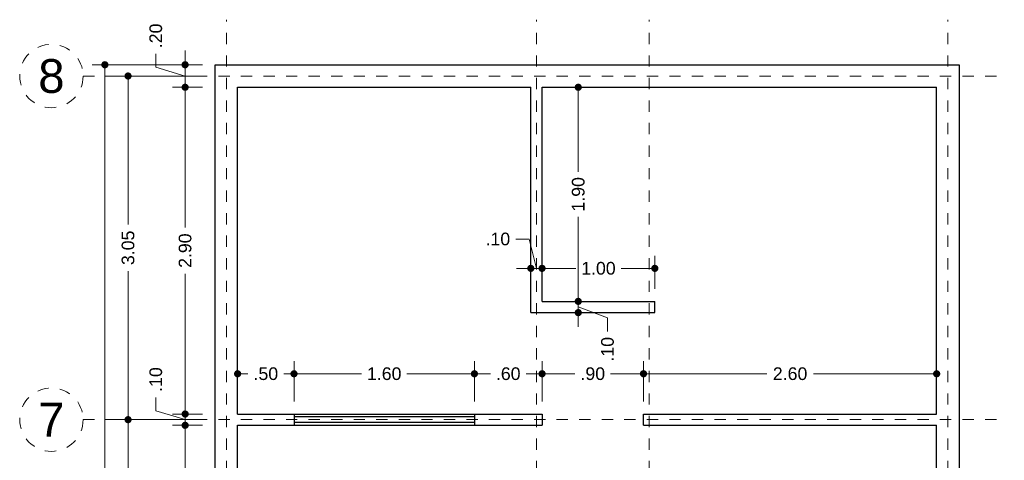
# Model space of a CAD drawing. Header units: millimetres. Extents: x 17.6 to 26.9, y -1.8 to 13.
# Tile 3 of 3: x 18.2 to 26.9, y 9.1 to 13. Entities that reach past the tile are written whole.
import ezdxf
from ezdxf.enums import TextEntityAlignment as Align

# ---------------------------------------------------------------- set-up
doc = ezdxf.new("R2010")
doc.units = ezdxf.units.MM
doc.header["$LTSCALE"] = 0.001
doc.linetypes.add('CENTER2', pattern=[28.575, 19.05, -3.175, 3.175, -3.175])
for name, color, linetype, lineweight in [('Cotas', 7, 'Continuous', 18), ('Ejes', 7, 'CENTER2', 5), ('Muros', 7, 'Continuous', 30), ('Ventanas', 250, 'Continuous', 25)]:
    doc.layers.add(name, color=color, linetype=linetype, lineweight=lineweight)
doc.styles.get("Standard").update_dxf_attribs({"font": 'arial.ttf'})
doc.dimstyles.new('1-75', dxfattribs={"dimscale": 75, "dimtxt": 0.0015, "dimasz": 0.00085, "dimexe": 0.0015, "dimexo": 0.0015, "dimgap": 0.0008, "dimtad": 0, "dimzin": 4, "dimdsep": 46, "dimtxsty": 'Standard', "dimblk": 'DOT', "dimcen": 0.0009, "dimclrd": 256, "dimclre": 256, "dimclrt": 256, "dimadec": 0, "dimazin": 0, "dimtfac": 1, "dimtofl": 0, "dimtmove": 1, "dimatfit": 2, "dimfxl": 0.0015, "dimtfill": 1, "dimtolj": 1, "dimtzin": 4, "dimlwd": -1, "dimlwe": -1, "dimarcsym": 0})

# ---------------------------------------------------------------- blocks, each defined once
blk = doc.blocks.new('_DOT')
at = {"color": 0, "linetype": 'ByBlock'}
blk.add_line((-0.5, 0), (-1, 0), dxfattribs=at)
at = {"color": 0, "linetype": 'ByBlock', "const_width": 0.5}
blk.add_lwpolyline([(-0.25, 0, 1), (0.25, 0, 1)], format="xyb", close=True, dxfattribs=at)
blk = doc.blocks.new('*D17')
at = {"layer": 'Cotas', "transparency": 16777216}
for p, q in [((19.7875, 12.6), (18.81, 12.6)), ((18.9225, 12.5363), (18.9225, 6.5199)), ((18.9225, 0.0138), (18.9225, 6.0301)), ((19.7875, -0.05), (18.81, -0.05))]:
    blk.add_line(p, q, dxfattribs=at)
at = {"layer": 'Defpoints', "color": 0, "transparency": 16777216}
for p in [(18.9225, 12.6), (19.9, 12.6), (19.9, -0.05)]:
    blk.add_point(p, dxfattribs=at)
at = {"layer": 'Cotas', "transparency": 16777216, "xscale": 0.06375, "yscale": 0.06375, "zscale": 0.06375}
for p, rotation in [((18.9225, 12.6), 90), ((18.9225, -0.05), 270)]:
    blk.add_blockref('_DOT', p, dxfattribs=dict(at, rotation=rotation))
at = {"layer": 'Cotas', "transparency": 16777216, "insert": (18.9225, 6.275), "char_height": 0.1125, "attachment_point": 5, "rotation": 90, "bg_fill": 3, "box_fill_scale": 1.1, "bg_fill_color": 256, "bg_fill_true_color": 13158600, "bg_fill_transparency": 0}
blk.add_mtext('\\A1;12.65', dxfattribs=at)
blk = doc.blocks.new('*D18')
at = {"layer": 'Cotas', "transparency": 16777216}
for p, q in [((19.7875, 12.5), (19.0156, 12.5)), ((19.1281, 12.4362), (19.1281, 11.1815)), ((19.1281, 9.5137), (19.1281, 10.7685)), ((19.7875, 9.45), (19.0156, 9.45))]:
    blk.add_line(p, q, dxfattribs=at)
at = {"layer": 'Defpoints', "color": 0, "transparency": 16777216}
for p in [(19.9, 12.5), (19.1281, 9.45), (19.9, 9.45)]:
    blk.add_point(p, dxfattribs=at)
at = {"layer": 'Cotas', "transparency": 16777216, "xscale": 0.06375, "yscale": 0.06375, "zscale": 0.06375}
for p, rotation in [((19.1281, 12.5), 90), ((19.1281, 9.45), 270)]:
    blk.add_blockref('_DOT', p, dxfattribs=dict(at, rotation=rotation))
at = {"layer": 'Cotas', "transparency": 16777216, "insert": (19.1281, 10.975), "char_height": 0.1125, "attachment_point": 5, "rotation": 90, "bg_fill": 3, "box_fill_scale": 1.1, "bg_fill_color": 256, "bg_fill_true_color": 13158600, "bg_fill_transparency": 0}
blk.add_mtext('\\A1;3.05', dxfattribs=at)
blk = doc.blocks.new('*D19')
at = {"layer": 'Cotas', "transparency": 16777216}
for p, q in [((19.7875, 9.45), (19.0156, 9.45)), ((19.1281, 9.3862), (19.1281, 8.8506)), ((19.1281, 7.9137), (19.1281, 8.4494)), ((19.7875, 7.85), (19.0156, 7.85))]:
    blk.add_line(p, q, dxfattribs=at)
at = {"layer": 'Defpoints', "color": 0, "transparency": 16777216}
for p in [(19.9, 9.45), (19.1281, 7.85), (19.9, 7.85)]:
    blk.add_point(p, dxfattribs=at)
at = {"layer": 'Cotas', "transparency": 16777216, "xscale": 0.06375, "yscale": 0.06375, "zscale": 0.06375}
for p, rotation in [((19.1281, 9.45), 90), ((19.1281, 7.85), 270)]:
    blk.add_blockref('_DOT', p, dxfattribs=dict(at, rotation=rotation))
at = {"layer": 'Cotas', "transparency": 16777216, "insert": (19.1281, 8.65), "char_height": 0.1125, "attachment_point": 5, "rotation": 90, "bg_fill": 3, "box_fill_scale": 1.1, "bg_fill_color": 256, "bg_fill_true_color": 13158600, "bg_fill_transparency": 0}
blk.add_mtext('\\A1;1.60', dxfattribs=at)
blk = doc.blocks.new('*D25')
at = {"layer": 'Cotas', "transparency": 16777216}
for p, q in [((19.7875, 12.4), (19.5217, 12.4)), ((19.6342, 12.3362), (19.6342, 11.1569)), ((19.6342, 9.5637), (19.6342, 10.7431)), ((19.7875, 9.5), (19.5217, 9.5))]:
    blk.add_line(p, q, dxfattribs=at)
at = {"layer": 'Defpoints', "color": 0, "transparency": 16777216}
for p in [(19.9, 12.4), (19.6342, 9.5), (19.9, 9.5)]:
    blk.add_point(p, dxfattribs=at)
at = {"layer": 'Cotas', "transparency": 16777216, "xscale": 0.06375, "yscale": 0.06375, "zscale": 0.06375}
for p, rotation in [((19.6342, 12.4), 90), ((19.6342, 9.5), 270)]:
    blk.add_blockref('_DOT', p, dxfattribs=dict(at, rotation=rotation))
at = {"layer": 'Cotas', "transparency": 16777216, "insert": (19.6342, 10.95), "char_height": 0.1125, "attachment_point": 5, "rotation": 90, "bg_fill": 3, "box_fill_scale": 1.1, "bg_fill_color": 256, "bg_fill_true_color": 13158600, "bg_fill_transparency": 0}
blk.add_mtext('\\A1;2.90', dxfattribs=at)
blk = doc.blocks.new('*D26')
at = {"layer": 'Cotas', "transparency": 16777216}
for p, q in [((19.3742, 9.528), (19.3742, 9.648)), ((19.6342, 9.5637), (19.6342, 9.6275)), ((19.6342, 9.45), (19.3742, 9.528)), ((19.7875, 9.5), (19.5217, 9.5)), ((19.6342, 9.5), (19.6342, 9.4)), ((19.7875, 9.4), (19.5217, 9.4)), ((19.6342, 9.3362), (19.6342, 9.2725))]:
    blk.add_line(p, q, dxfattribs=at)
at = {"layer": 'Defpoints', "color": 0, "transparency": 16777216}
for p in [(19.9, 9.5), (19.6342, 9.4), (19.9, 9.4)]:
    blk.add_point(p, dxfattribs=at)
at = {"layer": 'Cotas', "transparency": 16777216, "xscale": 0.06375, "yscale": 0.06375, "zscale": 0.06375}
for p, rotation in [((19.6342, 9.5), 270), ((19.6342, 9.4), 90)]:
    blk.add_blockref('_DOT', p, dxfattribs=dict(at, rotation=rotation))
at = {"layer": 'Cotas', "transparency": 16777216, "insert": (19.3742, 9.8063), "char_height": 0.1125, "attachment_point": 5, "rotation": 90, "bg_fill": 3, "box_fill_scale": 1.1, "bg_fill_color": 256, "bg_fill_true_color": 13158600, "bg_fill_transparency": 0}
blk.add_mtext('\\A1;.10', dxfattribs=at)
blk = doc.blocks.new('*D27')
at = {"layer": 'Cotas', "transparency": 16777216}
for p, q in [((19.7875, 9.4), (19.5217, 9.4)), ((19.6342, 9.3362), (19.6342, 8.8506)), ((19.6342, 7.9637), (19.6342, 8.4494)), ((19.7875, 7.9), (19.5217, 7.9))]:
    blk.add_line(p, q, dxfattribs=at)
at = {"layer": 'Defpoints', "color": 0, "transparency": 16777216}
for p in [(19.9, 9.4), (19.6342, 7.9), (19.9, 7.9)]:
    blk.add_point(p, dxfattribs=at)
at = {"layer": 'Cotas', "transparency": 16777216, "xscale": 0.06375, "yscale": 0.06375, "zscale": 0.06375}
for p, rotation in [((19.6342, 9.4), 90), ((19.6342, 7.9), 270)]:
    blk.add_blockref('_DOT', p, dxfattribs=dict(at, rotation=rotation))
at = {"layer": 'Cotas', "transparency": 16777216, "insert": (19.6342, 8.65), "char_height": 0.1125, "attachment_point": 5, "rotation": 90, "bg_fill": 3, "box_fill_scale": 1.1, "bg_fill_color": 256, "bg_fill_true_color": 13158600, "bg_fill_transparency": 0}
blk.add_mtext('\\A1;1.50', dxfattribs=at)
blk = doc.blocks.new('*D33')
at = {"layer": 'Cotas', "transparency": 16777216}
for p, q in [((19.3742, 12.578), (19.3742, 12.698)), ((19.6342, 12.6638), (19.6342, 12.7275)), ((19.6342, 12.5), (19.3742, 12.578)), ((19.7875, 12.6), (19.5217, 12.6)), ((19.6342, 12.4), (19.6342, 12.6)), ((19.7875, 12.4), (19.5217, 12.4)), ((19.6342, 12.3362), (19.6342, 12.2725))]:
    blk.add_line(p, q, dxfattribs=at)
at = {"layer": 'Defpoints', "color": 0, "transparency": 16777216}
for p in [(19.6342, 12.6), (19.9, 12.6), (19.9, 12.4)]:
    blk.add_point(p, dxfattribs=at)
at = {"layer": 'Cotas', "transparency": 16777216, "xscale": 0.06375, "yscale": 0.06375, "zscale": 0.06375}
for p, rotation in [((19.6342, 12.6), 270), ((19.6342, 12.4), 90)]:
    blk.add_blockref('_DOT', p, dxfattribs=dict(at, rotation=rotation))
at = {"layer": 'Cotas', "transparency": 16777216, "insert": (19.3742, 12.8563), "char_height": 0.1125, "attachment_point": 5, "rotation": 90, "bg_fill": 3, "box_fill_scale": 1.1, "bg_fill_color": 256, "bg_fill_true_color": 13158600, "bg_fill_transparency": 0}
blk.add_mtext('\\A1;.20', dxfattribs=at)
blk = doc.blocks.new('*D39')
at = {"layer": 'Cotas', "transparency": 16777216}
for p, q in [((23.1212, 10.5638), (23.1212, 10.6275)), ((22.9125, 10.5), (23.2337, 10.5)), ((23.1212, 10.4), (23.1212, 10.5)), ((22.9125, 10.4), (23.2337, 10.4)), ((23.1212, 10.45), (23.3808, 10.3531)), ((23.1212, 10.3362), (23.1212, 10.2725)), ((23.3808, 10.3531), (23.3808, 10.2331))]:
    blk.add_line(p, q, dxfattribs=at)
at = {"layer": 'Defpoints', "color": 0, "transparency": 16777216}
for p in [(22.8, 10.5), (23.1212, 10.5), (22.8, 10.4)]:
    blk.add_point(p, dxfattribs=at)
at = {"layer": 'Cotas', "transparency": 16777216, "xscale": 0.06375, "yscale": 0.06375, "zscale": 0.06375}
for p, rotation in [((23.1212, 10.5), 270), ((23.1212, 10.4), 90)]:
    blk.add_blockref('_DOT', p, dxfattribs=dict(at, rotation=rotation))
at = {"layer": 'Cotas', "transparency": 16777216, "insert": (23.3808, 10.0748), "char_height": 0.1125, "attachment_point": 5, "rotation": 90, "bg_fill": 3, "box_fill_scale": 1.1, "bg_fill_color": 256, "bg_fill_true_color": 13158600, "bg_fill_transparency": 0}
blk.add_mtext('\\A1;.10', dxfattribs=at)
blk = doc.blocks.new('*D40')
at = {"layer": 'Cotas', "transparency": 16777216}
for p, q in [((22.9125, 12.4), (23.2337, 12.4)), ((23.1212, 12.3362), (23.1212, 11.6506)), ((23.1212, 10.5638), (23.1212, 11.2494)), ((22.9125, 10.5), (23.2337, 10.5))]:
    blk.add_line(p, q, dxfattribs=at)
at = {"layer": 'Defpoints', "color": 0, "transparency": 16777216}
for p in [(22.8, 12.4), (23.1212, 12.4), (22.8, 10.5)]:
    blk.add_point(p, dxfattribs=at)
at = {"layer": 'Cotas', "transparency": 16777216, "xscale": 0.06375, "yscale": 0.06375, "zscale": 0.06375}
for p, rotation in [((23.1212, 12.4), 90), ((23.1212, 10.5), 270)]:
    blk.add_blockref('_DOT', p, dxfattribs=dict(at, rotation=rotation))
at = {"layer": 'Cotas', "transparency": 16777216, "insert": (23.1212, 11.45), "char_height": 0.1125, "attachment_point": 5, "rotation": 90, "bg_fill": 3, "box_fill_scale": 1.1, "bg_fill_color": 256, "bg_fill_true_color": 13158600, "bg_fill_transparency": 0}
blk.add_mtext('\\A1;1.90', dxfattribs=at)
blk = doc.blocks.new('*D48')
at = {"layer": 'Cotas', "transparency": 16777216}
for p, q in [((23.7, 9.6125), (23.7, 9.9699)), ((26.3, 9.6125), (26.3, 9.9699)), ((23.7638, 9.8574), (24.7931, 9.8574)), ((26.2363, 9.8574), (25.2069, 9.8574))]:
    blk.add_line(p, q, dxfattribs=at)
at = {"layer": 'Defpoints', "color": 0, "transparency": 16777216}
for p in [(26.3, 9.8574), (23.7, 9.5), (26.3, 9.5)]:
    blk.add_point(p, dxfattribs=at)
at = {"layer": 'Cotas', "transparency": 16777216, "xscale": 0.06375, "yscale": 0.06375, "zscale": 0.06375, "rotation": 180}
blk.add_blockref('_DOT', (23.7, 9.8574), dxfattribs=at)
at = {"layer": 'Cotas', "transparency": 16777216, "xscale": 0.06375, "yscale": 0.06375, "zscale": 0.06375}
blk.add_blockref('_DOT', (26.3, 9.8574), dxfattribs=at)
at = {"layer": 'Cotas', "transparency": 16777216, "insert": (25, 9.8574), "char_height": 0.1125, "attachment_point": 5, "bg_fill": 3, "box_fill_scale": 1.1, "bg_fill_color": 256, "bg_fill_true_color": 13158600, "bg_fill_transparency": 0}
blk.add_mtext('\\A1;2.60', dxfattribs=at)
blk = doc.blocks.new('*D49')
at = {"layer": 'Cotas', "transparency": 16777216}
for p, q in [((22.8, 9.6125), (22.8, 9.9699)), ((23.7, 9.6125), (23.7, 9.9699)), ((22.8637, 9.8574), (23.0917, 9.8574)), ((23.6363, 9.8574), (23.4083, 9.8574))]:
    blk.add_line(p, q, dxfattribs=at)
at = {"layer": 'Defpoints', "color": 0, "transparency": 16777216}
for p in [(22.8, 9.8574), (22.8, 9.5), (23.7, 9.5)]:
    blk.add_point(p, dxfattribs=at)
at = {"layer": 'Cotas', "transparency": 16777216, "xscale": 0.06375, "yscale": 0.06375, "zscale": 0.06375, "rotation": 180}
blk.add_blockref('_DOT', (22.8, 9.8574), dxfattribs=at)
at = {"layer": 'Cotas', "transparency": 16777216, "xscale": 0.06375, "yscale": 0.06375, "zscale": 0.06375}
blk.add_blockref('_DOT', (23.7, 9.8574), dxfattribs=at)
at = {"layer": 'Cotas', "transparency": 16777216, "insert": (23.25, 9.8574), "char_height": 0.1125, "attachment_point": 5, "bg_fill": 3, "box_fill_scale": 1.1, "bg_fill_color": 256, "bg_fill_true_color": 13158600, "bg_fill_transparency": 0}
blk.add_mtext('\\A1;.90', dxfattribs=at)
blk = doc.blocks.new('*D50')
at = {"layer": 'Cotas', "transparency": 16777216}
for p, q in [((22.2, 9.6125), (22.2, 9.9699)), ((22.8, 9.6125), (22.8, 9.9699)), ((22.2637, 9.8574), (22.3417, 9.8574)), ((22.7363, 9.8574), (22.6583, 9.8574))]:
    blk.add_line(p, q, dxfattribs=at)
at = {"layer": 'Defpoints', "color": 0, "transparency": 16777216}
for p in [(22.2, 9.8574), (22.2, 9.5), (22.8, 9.5)]:
    blk.add_point(p, dxfattribs=at)
at = {"layer": 'Cotas', "transparency": 16777216, "xscale": 0.06375, "yscale": 0.06375, "zscale": 0.06375, "rotation": 180}
blk.add_blockref('_DOT', (22.2, 9.8574), dxfattribs=at)
at = {"layer": 'Cotas', "transparency": 16777216, "xscale": 0.06375, "yscale": 0.06375, "zscale": 0.06375}
blk.add_blockref('_DOT', (22.8, 9.8574), dxfattribs=at)
at = {"layer": 'Cotas', "transparency": 16777216, "insert": (22.5, 9.8574), "char_height": 0.1125, "attachment_point": 5, "bg_fill": 3, "box_fill_scale": 1.1, "bg_fill_color": 256, "bg_fill_true_color": 13158600, "bg_fill_transparency": 0}
blk.add_mtext('\\A1;.60', dxfattribs=at)
blk = doc.blocks.new('*D51')
at = {"layer": 'Cotas', "transparency": 16777216}
for p, q in [((20.6, 9.6125), (20.6, 9.9699)), ((22.2, 9.6125), (22.2, 9.9699)), ((20.6638, 9.8574), (21.1994, 9.8574)), ((22.1362, 9.8574), (21.6006, 9.8574))]:
    blk.add_line(p, q, dxfattribs=at)
at = {"layer": 'Defpoints', "color": 0, "transparency": 16777216}
for p in [(20.6, 9.8574), (20.6, 9.5), (22.2, 9.5)]:
    blk.add_point(p, dxfattribs=at)
at = {"layer": 'Cotas', "transparency": 16777216, "xscale": 0.06375, "yscale": 0.06375, "zscale": 0.06375, "rotation": 180}
blk.add_blockref('_DOT', (20.6, 9.8574), dxfattribs=at)
at = {"layer": 'Cotas', "transparency": 16777216, "xscale": 0.06375, "yscale": 0.06375, "zscale": 0.06375}
blk.add_blockref('_DOT', (22.2, 9.8574), dxfattribs=at)
at = {"layer": 'Cotas', "transparency": 16777216, "insert": (21.4, 9.8574), "char_height": 0.1125, "attachment_point": 5, "bg_fill": 3, "box_fill_scale": 1.1, "bg_fill_color": 256, "bg_fill_true_color": 13158600, "bg_fill_transparency": 0}
blk.add_mtext('\\A1;1.60', dxfattribs=at)
blk = doc.blocks.new('*D52')
at = {"layer": 'Cotas', "transparency": 16777216}
for p, q in [((20.1, 9.6125), (20.1, 9.9699)), ((20.6, 9.6125), (20.6, 9.9699)), ((20.1638, 9.8574), (20.1917, 9.8574)), ((20.5362, 9.8574), (20.5083, 9.8574))]:
    blk.add_line(p, q, dxfattribs=at)
at = {"layer": 'Defpoints', "color": 0, "transparency": 16777216}
for p in [(20.1, 9.8574), (20.1, 9.5), (20.6, 9.5)]:
    blk.add_point(p, dxfattribs=at)
at = {"layer": 'Cotas', "transparency": 16777216, "xscale": 0.06375, "yscale": 0.06375, "zscale": 0.06375, "rotation": 180}
blk.add_blockref('_DOT', (20.1, 9.8574), dxfattribs=at)
at = {"layer": 'Cotas', "transparency": 16777216, "xscale": 0.06375, "yscale": 0.06375, "zscale": 0.06375}
blk.add_blockref('_DOT', (20.6, 9.8574), dxfattribs=at)
at = {"layer": 'Cotas', "transparency": 16777216, "insert": (20.35, 9.8574), "char_height": 0.1125, "attachment_point": 5, "bg_fill": 3, "box_fill_scale": 1.1, "bg_fill_color": 256, "bg_fill_true_color": 13158600, "bg_fill_transparency": 0}
blk.add_mtext('\\A1;.50', dxfattribs=at)
blk = doc.blocks.new('*D59')
at = {"layer": 'Cotas', "transparency": 16777216}
for p, q in [((22.8, 10.6125), (22.8, 10.9054)), ((23.8, 10.6125), (23.8, 10.9054)), ((22.8637, 10.7929), (23.0994, 10.7929)), ((23.7362, 10.7929), (23.5006, 10.7929))]:
    blk.add_line(p, q, dxfattribs=at)
at = {"layer": 'Defpoints', "color": 0, "transparency": 16777216}
for p in [(23.8, 10.7929), (22.8, 10.5), (23.8, 10.5)]:
    blk.add_point(p, dxfattribs=at)
at = {"layer": 'Cotas', "transparency": 16777216, "xscale": 0.06375, "yscale": 0.06375, "zscale": 0.06375, "rotation": 180}
blk.add_blockref('_DOT', (22.8, 10.7929), dxfattribs=at)
at = {"layer": 'Cotas', "transparency": 16777216, "xscale": 0.06375, "yscale": 0.06375, "zscale": 0.06375}
blk.add_blockref('_DOT', (23.8, 10.7929), dxfattribs=at)
at = {"layer": 'Cotas', "transparency": 16777216, "insert": (23.3, 10.7929), "char_height": 0.1125, "attachment_point": 5, "bg_fill": 3, "box_fill_scale": 1.1, "bg_fill_color": 256, "bg_fill_true_color": 13158600, "bg_fill_transparency": 0}
blk.add_mtext('\\A1;1.00', dxfattribs=at)
blk = doc.blocks.new('*D60')
at = {"layer": 'Cotas', "transparency": 16777216}
for p, q in [((22.6865, 11.0529), (22.5665, 11.0529)), ((22.75, 10.7929), (22.6865, 11.0529)), ((22.7, 10.5125), (22.7, 10.9054)), ((22.8, 10.6125), (22.8, 10.9054)), ((22.6363, 10.7929), (22.5725, 10.7929)), ((22.8, 10.7929), (22.7, 10.7929)), ((22.8637, 10.7929), (22.9275, 10.7929))]:
    blk.add_line(p, q, dxfattribs=at)
at = {"layer": 'Defpoints', "color": 0, "transparency": 16777216}
for p in [(22.7, 10.7929), (22.8, 10.5), (22.7, 10.4)]:
    blk.add_point(p, dxfattribs=at)
at = {"layer": 'Cotas', "transparency": 16777216, "xscale": 0.06375, "yscale": 0.06375, "zscale": 0.06375}
blk.add_blockref('_DOT', (22.7, 10.7929), dxfattribs=at)
at = {"layer": 'Cotas', "transparency": 16777216, "xscale": 0.06375, "yscale": 0.06375, "zscale": 0.06375, "rotation": 180}
blk.add_blockref('_DOT', (22.8, 10.7929), dxfattribs=at)
at = {"layer": 'Cotas', "transparency": 16777216, "insert": (22.4081, 11.0529), "char_height": 0.1125, "attachment_point": 5, "bg_fill": 3, "box_fill_scale": 1.1, "bg_fill_color": 256, "bg_fill_true_color": 13158600, "bg_fill_transparency": 0}
blk.add_mtext('\\A1;.10', dxfattribs=at)

msp = doc.modelspace()

# ---------------------------------------------------------------- linework, layer by layer
at = {"layer": 'Ejes', "linetype": 'CENTER2'}
for p, q in [((20, -1.2168), (20, 13)), ((22.75, -1.2168), (22.75, 13)), ((23.75, -1.2168), (23.75, 13)), ((26.4, -1.2168), (26.4, 13)), ((18.7294, 12.5), (26.9, 12.5)), ((18.7294, 9.45), (26.9, 9.45))]:
    msp.add_line(p, q, dxfattribs=at)
at = {"layer": 'Ejes'}
for centre in [(18.4482, 12.5), (18.4482, 9.45)]:
    msp.add_circle(centre, 0.2812, dxfattribs=at)
at = {"layer": 'Muros'}
for p, q in [((19.9, -0.05), (19.9, 12.6)), ((19.9, 12.6), (26.5, 12.6)), ((26.5, 12.6), (26.5, 12.6)), ((26.5, 12.6), (26.5, -0.05)), ((20.1, 12.4), (22.7, 12.4)), ((20.1, 9.5), (20.1, 12.4)), ((22.7, 10.4), (22.7, 12.4)), ((22.8, 10.5), (22.8, 12.4)), ((22.8, 12.4), (26.3, 12.4)), ((26.3, 9.5), (26.3, 12.4)), ((22.8, 10.5), (23.8, 10.5)), ((23.8, 10.4), (23.8, 10.5)), ((22.7, 10.4), (23.8, 10.4)), ((20.1, 9.5), (22.8, 9.5)), ((22.8, 9.5), (22.8, 9.4)), ((23.7, 9.4), (23.7, 9.5)), ((23.7, 9.5), (26.3, 9.5)), ((20.1, 9.4), (22.8, 9.4)), ((20.1, 7.9), (20.1, 9.4)), ((23.7, 9.4), (26.3, 9.4)), ((26.3, 7.6), (26.3, 9.4))]:
    msp.add_line(p, q, dxfattribs=at)
at = {"layer": 'Ventanas'}
for p, q in [((20.6, 9.5), (20.6, 9.4)), ((22.2, 9.475), (20.6, 9.475)), ((22.2, 9.5), (22.2, 9.4)), ((22.2, 9.425), (20.6, 9.425))]:
    msp.add_line(p, q, dxfattribs=at)

# ---------------------------------------------------------------- texts
at = {"layer": 'Ejes'}
for s, p in [('8', (18.4482, 12.5)), ('7', (18.4482, 9.45))]:
    msp.add_text(s, height=0.3, dxfattribs=at).set_placement(p, align=Align.MIDDLE_CENTER)

# ---------------------------------------------------------------- next in the draw order: dimensions: what is measured, and where the dimension line sits
at = {"layer": 'Cotas'}
dim = msp.add_linear_dim(base=(18.9225, 12.6), p1=(19.9, -0.05), p2=(19.9, 12.6), angle=90, dimstyle='1-75', dxfattribs=at)
dim.commit()
dim.dimension.update_dxf_attribs({"geometry": '*D17', "text_midpoint": (18.9225, 6.275)})
dim = msp.add_linear_dim(base=(23.1212, 10.5), p1=(22.8, 10.4), p2=(22.8, 10.5), angle=90, dimstyle='1-75', dxfattribs=at)
dim.commit()
dim.dimension.update_dxf_attribs({"geometry": '*D39', "text_midpoint": (23.3808, 10.1731), "dimtype": 160})
dim = msp.add_linear_dim(base=(26.3, 9.8574), p1=(23.7, 9.5), p2=(26.3, 9.5), dimstyle='1-75', dxfattribs=at)
dim.commit()
dim.dimension.update_dxf_attribs({"geometry": '*D48', "text_midpoint": (25, 9.8574)})

# ---------------------------------------------------------------- next in the draw order: dimensions: what is measured, and where the dimension line sits
for base, p1, p2, picture, middle in [((19.1281, 9.45), (19.9, 12.5), (19.9, 9.45), '*D18', (19.1281, 10.975)), ((23.1212, 12.4), (22.8, 10.5), (22.8, 12.4), '*D40', (23.1212, 11.45))]:
    dim = msp.add_linear_dim(base=base, p1=p1, p2=p2, angle=90, dimstyle='1-75', dxfattribs=at)
    dim.commit()
    dim.dimension.update_dxf_attribs({"geometry": picture, "text_midpoint": middle})
dim = msp.add_linear_dim(base=(22.8, 9.8574), p1=(23.7, 9.5), p2=(22.8, 9.5), dimstyle='1-75', dxfattribs=at)
dim.commit()
dim.dimension.update_dxf_attribs({"geometry": '*D49', "text_midpoint": (23.25, 9.8574)})

# ---------------------------------------------------------------- next in the draw order: dimensions: what is measured, and where the dimension line sits
for base, p1, p2, picture, middle in [((23.8, 10.7929), (22.8, 10.5), (23.8, 10.5), '*D59', (23.3, 10.7929)), ((22.2, 9.8574), (22.8, 9.5), (22.2, 9.5), '*D50', (22.5, 9.8574))]:
    dim = msp.add_linear_dim(base=base, p1=p1, p2=p2, dimstyle='1-75', dxfattribs=at)
    dim.commit()
    dim.dimension.update_dxf_attribs({"geometry": picture, "text_midpoint": middle})
dim = msp.add_linear_dim(base=(19.1281, 7.85), p1=(19.9, 9.45), p2=(19.9, 7.85), angle=90, dimstyle='1-75', dxfattribs=at)
dim.commit()
dim.dimension.update_dxf_attribs({"geometry": '*D19', "text_midpoint": (19.1281, 8.65)})

# ---------------------------------------------------------------- next in the draw order: dimensions: what is measured, and where the dimension line sits
dim = msp.add_linear_dim(base=(19.6342, 9.5), p1=(19.9, 12.4), p2=(19.9, 9.5), angle=90, dimstyle='1-75', dxfattribs=at)
dim.commit()
dim.dimension.update_dxf_attribs({"geometry": '*D25', "text_midpoint": (19.6342, 10.95)})
dim = msp.add_linear_dim(base=(22.7, 10.7929), p1=(22.8, 10.5), p2=(22.7, 10.4), dimstyle='1-75', dxfattribs=at)
dim.commit()
dim.dimension.update_dxf_attribs({"geometry": '*D60', "text_midpoint": (22.5065, 11.0529), "dimtype": 160})
dim = msp.add_linear_dim(base=(20.6, 9.8574), p1=(22.2, 9.5), p2=(20.6, 9.5), dimstyle='1-75', dxfattribs=at)
dim.commit()
dim.dimension.update_dxf_attribs({"geometry": '*D51', "text_midpoint": (21.4, 9.8574)})

# ---------------------------------------------------------------- next in the draw order: dimensions: what is measured, and where the dimension line sits
for base, p1, p2, picture, middle in [((19.6342, 12.6), (19.9, 12.4), (19.9, 12.6), '*D33', (19.3742, 12.758)), ((19.6342, 9.4), (19.9, 9.5), (19.9, 9.4), '*D26', (19.3742, 9.708))]:
    dim = msp.add_linear_dim(base=base, p1=p1, p2=p2, angle=90, dimstyle='1-75', dxfattribs=at)
    dim.commit()
    dim.dimension.update_dxf_attribs({"geometry": picture, "text_midpoint": middle})
dim = msp.add_linear_dim(base=(20.1, 9.8574), p1=(20.6, 9.5), p2=(20.1, 9.5), dimstyle='1-75', dxfattribs=at)
dim.commit()
dim.dimension.update_dxf_attribs({"geometry": '*D52', "text_midpoint": (20.35, 9.8574), "dimtype": 160})

# ---------------------------------------------------------------- next in the draw order: dimensions: what is measured, and where the dimension line sits
dim = msp.add_linear_dim(base=(19.6342, 7.9), p1=(19.9, 9.4), p2=(19.9, 7.9), angle=90, dimstyle='1-75', dxfattribs=at)
dim.commit()
dim.dimension.update_dxf_attribs({"geometry": '*D27', "text_midpoint": (19.6342, 8.65)})

doc.saveas('drawing.dxf')
